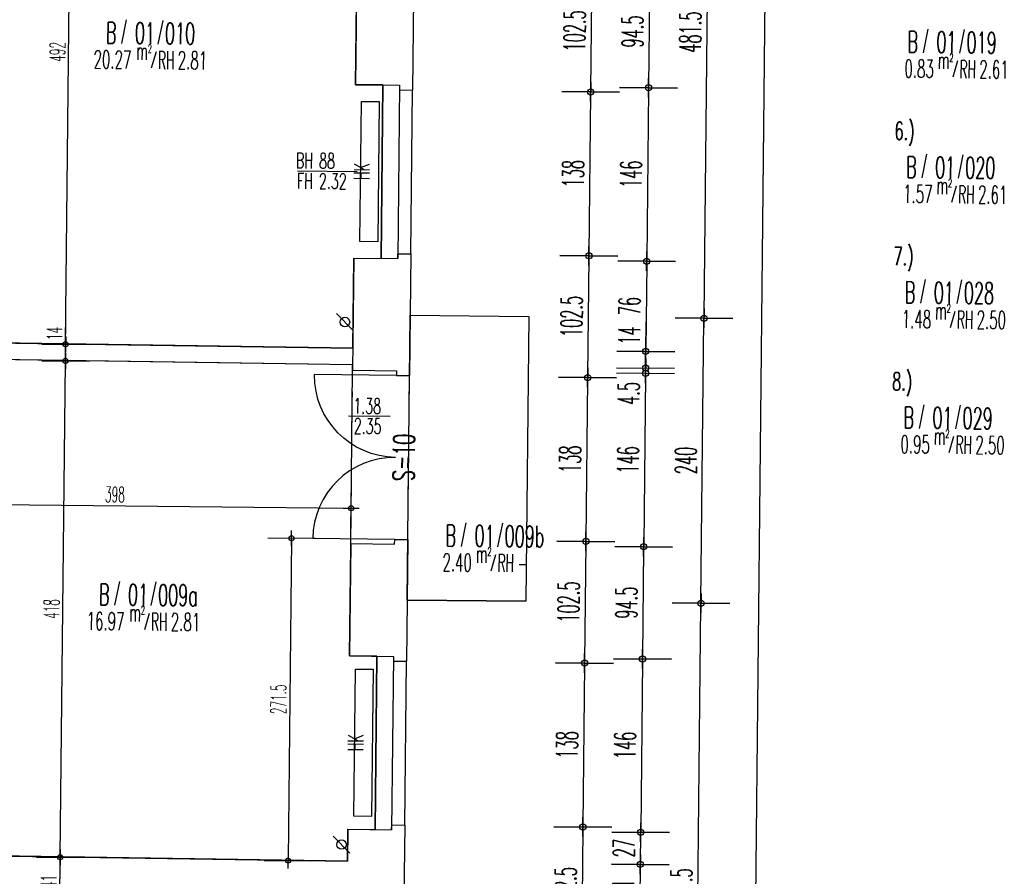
# Model space of a CAD drawing. Extents: x -14.3 to 68.8, y -3.9 to 57.4.
# Tile 41 of 46: x 44.8 to 53.1, y 33.2 to 40.4. Entities that reach past the tile are written whole.
import ezdxf
from ezdxf.enums import TextEntityAlignment as Align

# ---------------------------------------------------------------- set-up
doc = ezdxf.new("R2010")
doc.units = 0
doc.header["$LTSCALE"] = 0.25
doc.header["$MEASUREMENT"] = 0
doc.header["$PDMODE"] = 34
doc.header["$PDSIZE"] = 0.06
doc.linetypes.add('BOS_PUNKT', pattern=[0.18, 0, -0.18])
doc.layers.get('0').update_dxf_attribs({"color": 30, "linetype": 'CONTINUOUS'})
doc.layers.get('DEFPOINTS').update_dxf_attribs({"linetype": 'CONTINUOUS'})
for name, color, linetype in [('01ATTRMB', 7, 'CONTINUOUS'), ('01BEM-A', 7, 'CONTINUOUS'), ('01BEM-FEN', 7, 'CONTINUOUS'), ('01BEM-I', 7, 'CONTINUOUS'), ('01BEM-TUR', 7, 'CONTINUOUS'), ('01FEN', 4, 'CONTINUOUS'), ('01FLA-POLY1', 1, 'CONTINUOUS'), ('01TGA-HZG', 4, 'CONTINUOUS'), ('01TGA-STG', 4, 'CONTINUOUS'), ('01TUR-S', 7, 'CONTINUOUS'), ('01TXT', 7, 'CONTINUOUS'), ('01WAN', 3, 'CONTINUOUS'), ('01WAN-S', 7, 'CONTINUOUS'), ('01WAN-U', 7, 'BOS_PUNKT'), ('01WLB', 2, 'CONTINUOUS')]:
    doc.layers.add(name, color=color, linetype=linetype)
doc.styles.add('BOS', font='romans.shx', dxfattribs={"width": 0.6})
doc.styles.add('BOS-BEM', font='romans.shx', dxfattribs={"width": 0.5})
doc.dimstyles.new('BOS-130', dxfattribs={"dimscale": 0.001, "dimtxt": 130, "dimasz": 10.666667, "dimexe": 1.8, "dimexo": 0.1, "dimgap": 30, "dimtad": 1, "dimdec": 4, "dimlfac": 100, "dimrnd": 0.5, "dimzin": 12, "dimtxsty": 'BOS-BEM', "dimblk1": 'BOS-BEM', "dimblk2": 'BOS-BEM', "dimsah": 1, "dimcen": 1.5, "dimse1": 1, "dimse2": 1, "dimclrd": 256, "dimclre": 256, "dimclrt": 256, "dimazin": 3, "dimtfac": 1, "dimtdec": 4, "dimtmove": 0, "dimatfit": 3, "dimtvp": 1.2, "dimtolj": 1, "dimtzin": 0})
doc.dimstyles.new('BOS-180', dxfattribs={"dimscale": 0.001, "dimtxt": 180, "dimasz": 13, "dimexe": 1.8, "dimexo": 0.1, "dimgap": 50, "dimtad": 1, "dimdec": 4, "dimlfac": 100, "dimrnd": 0.5, "dimzin": 12, "dimtxsty": 'BOS-BEM', "dimblk1": 'BOS-BEM', "dimblk2": 'BOS-BEM', "dimsah": 1, "dimcen": 1.5, "dimse1": 1, "dimse2": 1, "dimclrd": 256, "dimclre": 256, "dimclrt": 256, "dimazin": 3, "dimtfac": 1, "dimtdec": 4, "dimtmove": 0, "dimatfit": 3, "dimtvp": 1.2, "dimtolj": 1, "dimtzin": 0})

# ---------------------------------------------------------------- blocks, each defined once
blk = doc.blocks.new('TUR')
at = {"color": 0, "linetype": 'BYBLOCK'}
blk.add_line((0, 0), (0, 1), dxfattribs=at)
blk.add_arc((0, 0), 1, 0, 90, dxfattribs=at)
blk = doc.blocks.new('BOS-BEM')
for p, q in [((0, -18.75), (0, 18.75)), ((-6.25, 0), (6.25, 0))]:
    blk.add_line(p, q)
blk.add_circle((0, 0), 2)
blk = doc.blocks.new('*D1375')
at = {"layer": '01BEM-I'}
blk.add_line((47.058, 36.0609), (47.0295, 33.3678), dxfattribs=at)
at = {"layer": 'DEFPOINTS', "color": 0}
for p in [(47.5581, 36.0663), (47.0293, 33.3571), (47.5293, 33.3518)]:
    blk.add_point(p, dxfattribs=at)
at = {"layer": '01BEM-I', "xscale": 0.01066666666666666, "yscale": 0.01066666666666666, "zscale": 0.01066666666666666}
for p, rotation in [((47.0581, 36.0716), 89.39336692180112), ((47.0293, 33.3571), 269.3933669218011)]:
    blk.add_blockref('BOS-BEM', p, dxfattribs=dict(at, rotation=rotation))
at = {"layer": '01BEM-I', "insert": (46.9487, 34.7154), "char_height": 0.13, "attachment_point": 5, "rotation": 89.39337, "style": 'BOS-BEM'}
blk.add_mtext('\\A1;271.5', dxfattribs=at)
blk = doc.blocks.new('BL_TGA-STGL')
blk.add_line((-0.0707, -0.0707), (0.0707, 0.0707))
blk.add_circle((0, 0), 0.04)
blk = doc.blocks.new('*D1334')
at = {"layer": '01BEM-A'}
blk.add_line((49.5887, 40.8421), (49.5782, 39.8431), dxfattribs=at)
at = {"layer": 'DEFPOINTS', "color": 0}
for p in [(48.089, 40.8709), (48.0781, 39.846), (49.578, 39.8301)]:
    blk.add_point(p, dxfattribs=at)
at = {"layer": '01BEM-A', "xscale": 0.013, "yscale": 0.013, "zscale": 0.013}
for p, rotation in [((49.5889, 40.8551), 89.39336692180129), ((49.578, 39.8301), 269.3933669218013)]:
    blk.add_blockref('BOS-BEM', p, dxfattribs=dict(at, rotation=rotation))
at = {"layer": '01BEM-A', "insert": (49.4435, 40.3441), "char_height": 0.18, "attachment_point": 5, "rotation": 89.39337, "style": 'BOS-BEM'}
blk.add_mtext('\\A1;102.5', dxfattribs=at)
blk = doc.blocks.new('*D1393')
at = {"layer": '01BEM-A'}
blk.add_line((49.5779, 39.8171), (49.5636, 38.4632), dxfattribs=at)
at = {"layer": 'DEFPOINTS', "color": 0}
for p in [(48.0781, 39.846), (48.0635, 38.4661), (49.5634, 38.4502)]:
    blk.add_point(p, dxfattribs=at)
at = {"layer": '01BEM-A', "xscale": 0.013, "yscale": 0.013, "zscale": 0.013}
for p, rotation in [((49.578, 39.8301), 89.39336692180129), ((49.5634, 38.4502), 269.3933669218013)]:
    blk.add_blockref('BOS-BEM', p, dxfattribs=dict(at, rotation=rotation))
at = {"layer": '01BEM-A', "insert": (49.4307, 39.1416), "char_height": 0.18, "attachment_point": 5, "rotation": 89.39337, "style": 'BOS-BEM'}
blk.add_mtext('\\A1;138', dxfattribs=at)
blk = doc.blocks.new('*D1392')
at = {"layer": '01BEM-A'}
blk.add_line((49.5633, 38.4372), (49.5527, 37.4383), dxfattribs=at)
at = {"layer": 'DEFPOINTS', "color": 0}
for p in [(48.0635, 38.4661), (48.0527, 37.4411), (49.5526, 37.4253)]:
    blk.add_point(p, dxfattribs=at)
at = {"layer": '01BEM-A', "xscale": 0.013, "yscale": 0.013, "zscale": 0.013}
for p, rotation in [((49.5634, 38.4502), 89.39336692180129), ((49.5526, 37.4253), 269.3933669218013)]:
    blk.add_blockref('BOS-BEM', p, dxfattribs=dict(at, rotation=rotation))
at = {"layer": '01BEM-A', "insert": (49.418, 37.9392), "char_height": 0.18, "attachment_point": 5, "rotation": 89.39337, "style": 'BOS-BEM'}
blk.add_mtext('\\A1;102.5', dxfattribs=at)
blk = doc.blocks.new('*D1391')
at = {"layer": '01BEM-A'}
blk.add_line((49.5524, 37.4123), (49.5381, 36.0583), dxfattribs=at)
at = {"layer": 'DEFPOINTS', "color": 0}
for p in [(48.0527, 37.4411), (48.038, 36.0612), (49.538, 36.0453)]:
    blk.add_point(p, dxfattribs=at)
at = {"layer": '01BEM-A', "xscale": 0.013, "yscale": 0.013, "zscale": 0.013}
for p, rotation in [((49.5526, 37.4253), 89.39336692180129), ((49.538, 36.0453), 269.3933669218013)]:
    blk.add_blockref('BOS-BEM', p, dxfattribs=dict(at, rotation=rotation))
at = {"layer": '01BEM-A', "insert": (49.4053, 36.7368), "char_height": 0.18, "attachment_point": 5, "rotation": 89.39337, "style": 'BOS-BEM'}
blk.add_mtext('\\A1;138', dxfattribs=at)
blk = doc.blocks.new('*D1390')
at = {"layer": '01BEM-A'}
blk.add_line((49.5378, 36.0323), (49.5272, 35.0334), dxfattribs=at)
at = {"layer": 'DEFPOINTS', "color": 0}
for p in [(48.038, 36.0612), (48.0272, 35.0363), (49.5271, 35.0204)]:
    blk.add_point(p, dxfattribs=at)
at = {"layer": '01BEM-A', "xscale": 0.013, "yscale": 0.013, "zscale": 0.013}
for p, rotation in [((49.538, 36.0453), 89.39336692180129), ((49.5271, 35.0204), 269.3933669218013)]:
    blk.add_blockref('BOS-BEM', p, dxfattribs=dict(at, rotation=rotation))
at = {"layer": '01BEM-A', "insert": (49.3925, 35.5343), "char_height": 0.18, "attachment_point": 5, "rotation": 89.39337, "style": 'BOS-BEM'}
blk.add_mtext('\\A1;102.5', dxfattribs=at)
blk = doc.blocks.new('*D1374')
at = {"layer": '01BEM-A'}
blk.add_line((49.527, 35.0074), (49.5126, 33.6535), dxfattribs=at)
at = {"layer": 'DEFPOINTS', "color": 0}
for p in [(48.0272, 35.0363), (48.0126, 33.6564), (49.5125, 33.6405)]:
    blk.add_point(p, dxfattribs=at)
at = {"layer": '01BEM-A', "xscale": 0.013, "yscale": 0.013, "zscale": 0.013}
for p, rotation in [((49.5271, 35.0204), 89.39336692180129), ((49.5125, 33.6405), 269.3933669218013)]:
    blk.add_blockref('BOS-BEM', p, dxfattribs=dict(at, rotation=rotation))
at = {"layer": '01BEM-A', "insert": (49.3798, 34.3319), "char_height": 0.18, "attachment_point": 5, "rotation": 89.39337, "style": 'BOS-BEM'}
blk.add_mtext('\\A1;138', dxfattribs=at)
blk = doc.blocks.new('*D1382')
at = {"layer": '01BEM-A'}
blk.add_line((49.5124, 33.6275), (49.5018, 32.6285), dxfattribs=at)
at = {"layer": 'DEFPOINTS', "color": 0}
for p in [(48.0126, 33.6564), (48.0017, 32.6314), (49.5016, 32.6155)]:
    blk.add_point(p, dxfattribs=at)
at = {"layer": '01BEM-A', "xscale": 0.013, "yscale": 0.013, "zscale": 0.013}
for p, rotation in [((49.5125, 33.6405), 89.39336692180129), ((49.5016, 32.6155), 269.3933669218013)]:
    blk.add_blockref('BOS-BEM', p, dxfattribs=dict(at, rotation=rotation))
at = {"layer": '01BEM-A', "insert": (49.3671, 33.1295), "char_height": 0.18, "attachment_point": 5, "rotation": 89.39337, "style": 'BOS-BEM'}
blk.add_mtext('\\A1;102.5', dxfattribs=at)
blk = doc.blocks.new('*D1317')
at = {"layer": '01BEM-A'}
blk.add_line((50.0758, 40.7969), (50.0661, 39.878), dxfattribs=at)
at = {"layer": 'DEFPOINTS', "color": 0}
for p in [(47.9786, 40.8321), (47.9685, 39.8872), (50.0659, 39.865)]:
    blk.add_point(p, dxfattribs=at)
at = {"layer": '01BEM-A', "xscale": 0.013, "yscale": 0.013, "zscale": 0.013}
for p, rotation in [((50.0759, 40.8099), 89.39336692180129), ((50.0659, 39.865), 269.3933669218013)]:
    blk.add_blockref('BOS-BEM', p, dxfattribs=dict(at, rotation=rotation))
at = {"layer": '01BEM-A', "insert": (49.9309, 40.3389), "char_height": 0.18, "attachment_point": 5, "rotation": 89.39337, "style": 'BOS-BEM'}
blk.add_mtext('\\A1;94.5', dxfattribs=at)
blk = doc.blocks.new('*D1316')
at = {"layer": '01BEM-A'}
blk.add_line((50.0658, 39.852), (50.0506, 38.418), dxfattribs=at)
at = {"layer": 'DEFPOINTS', "color": 0}
for p in [(47.9685, 39.8872), (47.9531, 38.4272), (50.0505, 38.405)]:
    blk.add_point(p, dxfattribs=at)
at = {"layer": '01BEM-A', "xscale": 0.013, "yscale": 0.013, "zscale": 0.013}
for p, rotation in [((50.0659, 39.865), 89.39336692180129), ((50.0505, 38.405), 269.3933669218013)]:
    blk.add_blockref('BOS-BEM', p, dxfattribs=dict(at, rotation=rotation))
at = {"layer": '01BEM-A', "insert": (49.9182, 39.1365), "char_height": 0.18, "attachment_point": 5, "rotation": 89.39337, "style": 'BOS-BEM'}
blk.add_mtext('\\A1;146', dxfattribs=at)
blk = doc.blocks.new('*D1315')
at = {"layer": '01BEM-A'}
blk.add_line((50.0503, 38.392), (50.0426, 37.6585), dxfattribs=at)
at = {"layer": 'DEFPOINTS', "color": 0}
for p in [(47.9531, 38.4272), (47.5751, 37.6716), (50.0424, 37.6455)]:
    blk.add_point(p, dxfattribs=at)
at = {"layer": '01BEM-A', "xscale": 0.013, "yscale": 0.013, "zscale": 0.013}
for p, rotation in [((50.0505, 38.405), 89.39336692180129), ((50.0424, 37.6455), 269.3933669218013)]:
    blk.add_blockref('BOS-BEM', p, dxfattribs=dict(at, rotation=rotation))
at = {"layer": '01BEM-A', "insert": (49.9065, 38.0268), "char_height": 0.18, "attachment_point": 5, "rotation": 89.39337, "style": 'BOS-BEM'}
blk.add_mtext('\\A1;76', dxfattribs=at)
blk = doc.blocks.new('*D1314')
at = {"layer": '01BEM-A'}
for p, q in [((50.0424, 37.6455), (50.0451, 37.8956)), ((50.0411, 37.5185), (50.0423, 37.6325))]:
    blk.add_line(p, q, dxfattribs=at)
at = {"layer": 'DEFPOINTS', "color": 0}
for p in [(47.5751, 37.6716), (47.5729, 37.5316), (50.0409, 37.5055)]:
    blk.add_point(p, dxfattribs=at)
at = {"layer": '01BEM-A', "xscale": 0.013, "yscale": 0.013, "zscale": 0.013}
for p, rotation in [((50.0424, 37.6455), 89.39336692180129), ((50.0409, 37.5055), 269.3933669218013)]:
    blk.add_blockref('BOS-BEM', p, dxfattribs=dict(at, rotation=rotation))
at = {"layer": '01BEM-A', "insert": (49.9038, 37.7785), "char_height": 0.18, "attachment_point": 5, "rotation": 89.39337, "style": 'BOS-BEM'}
blk.add_mtext('\\A1;14', dxfattribs=at)
blk = doc.blocks.new('*D1313')
at = {"layer": '01BEM-A'}
for p, q in [((50.0409, 37.5055), (50.0405, 37.4601)), ((50.0411, 37.5185), (50.0412, 37.5315)), ((50.0403, 37.4471), (50.0371, 37.1455))]:
    blk.add_line(p, q, dxfattribs=at)
at = {"layer": 'DEFPOINTS', "color": 0}
for p in [(47.5729, 37.5316), (47.9431, 37.4823), (50.0405, 37.4601)]:
    blk.add_point(p, dxfattribs=at)
at = {"layer": '01BEM-A', "xscale": 0.013, "yscale": 0.013, "zscale": 0.013}
for p, rotation in [((50.0409, 37.5055), 269.3933669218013), ((50.0405, 37.4601), 89.39336692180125)]:
    blk.add_blockref('BOS-BEM', p, dxfattribs=dict(at, rotation=rotation))
at = {"layer": '01BEM-A', "insert": (49.8987, 37.2913), "char_height": 0.18, "attachment_point": 5, "rotation": 89.39337, "style": 'BOS-BEM'}
blk.add_mtext('\\A1;4.5', dxfattribs=at)
blk = doc.blocks.new('*D1312')
at = {"layer": '01BEM-A'}
blk.add_line((50.0403, 37.4471), (50.0251, 36.0132), dxfattribs=at)
at = {"layer": 'DEFPOINTS', "color": 0}
for p in [(47.9431, 37.4823), (47.9276, 36.0224), (50.025, 36.0002)]:
    blk.add_point(p, dxfattribs=at)
at = {"layer": '01BEM-A', "xscale": 0.013, "yscale": 0.013, "zscale": 0.013}
for p, rotation in [((50.0405, 37.4601), 89.39336692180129), ((50.025, 36.0002), 269.3933669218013)]:
    blk.add_blockref('BOS-BEM', p, dxfattribs=dict(at, rotation=rotation))
at = {"layer": '01BEM-A', "insert": (49.8927, 36.7316), "char_height": 0.18, "attachment_point": 5, "rotation": 89.39337, "style": 'BOS-BEM'}
blk.add_mtext('\\A1;146', dxfattribs=at)
blk = doc.blocks.new('*D1311')
at = {"layer": '01BEM-A'}
blk.add_line((50.0249, 35.9872), (50.0151, 35.0682), dxfattribs=at)
at = {"layer": 'DEFPOINTS', "color": 0}
for p in [(47.9276, 36.0224), (47.9176, 35.0774), (50.015, 35.0552)]:
    blk.add_point(p, dxfattribs=at)
at = {"layer": '01BEM-A', "xscale": 0.013, "yscale": 0.013, "zscale": 0.013}
for p, rotation in [((50.025, 36.0002), 89.39336692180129), ((50.015, 35.0552), 269.3933669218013)]:
    blk.add_blockref('BOS-BEM', p, dxfattribs=dict(at, rotation=rotation))
at = {"layer": '01BEM-A', "insert": (49.88, 35.5292), "char_height": 0.18, "attachment_point": 5, "rotation": 89.39337, "style": 'BOS-BEM'}
blk.add_mtext('\\A1;94.5', dxfattribs=at)
blk = doc.blocks.new('*D1310')
at = {"layer": '01BEM-A'}
blk.add_line((50.0149, 35.0422), (49.9997, 33.6083), dxfattribs=at)
at = {"layer": 'DEFPOINTS', "color": 0}
for p in [(47.9176, 35.0774), (47.9022, 33.6175), (49.9995, 33.5953)]:
    blk.add_point(p, dxfattribs=at)
at = {"layer": '01BEM-A', "xscale": 0.013, "yscale": 0.013, "zscale": 0.013}
for p, rotation in [((50.015, 35.0552), 89.39336692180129), ((49.9995, 33.5953), 269.3933669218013)]:
    blk.add_blockref('BOS-BEM', p, dxfattribs=dict(at, rotation=rotation))
at = {"layer": '01BEM-A', "insert": (49.8673, 34.3268), "char_height": 0.18, "attachment_point": 5, "rotation": 89.39337, "style": 'BOS-BEM'}
blk.add_mtext('\\A1;146', dxfattribs=at)
blk = doc.blocks.new('*D1309')
at = {"layer": '01BEM-A'}
blk.add_line((49.9994, 33.5823), (49.9968, 33.3387), dxfattribs=at)
at = {"layer": 'DEFPOINTS', "color": 0}
for p in [(47.9022, 33.6175), (47.5293, 33.3518), (49.9967, 33.3257)]:
    blk.add_point(p, dxfattribs=at)
at = {"layer": '01BEM-A', "xscale": 0.013, "yscale": 0.013, "zscale": 0.013}
for p, rotation in [((49.9995, 33.5953), 89.39336692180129), ((49.9967, 33.3257), 269.3933669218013)]:
    blk.add_blockref('BOS-BEM', p, dxfattribs=dict(at, rotation=rotation))
at = {"layer": '01BEM-A', "insert": (49.8581, 33.462), "char_height": 0.18, "attachment_point": 5, "rotation": 89.39337, "style": 'BOS-BEM'}
blk.add_mtext('\\A1;27', dxfattribs=at)
blk = doc.blocks.new('*D1308')
at = {"layer": '01BEM-A'}
blk.add_line((49.9966, 33.3127), (49.9925, 32.9287), dxfattribs=at)
at = {"layer": 'DEFPOINTS', "color": 0}
for p in [(47.5293, 33.3518), (47.525, 32.9418), (49.9923, 32.9157)]:
    blk.add_point(p, dxfattribs=at)
at = {"layer": '01BEM-A', "xscale": 0.013, "yscale": 0.013, "zscale": 0.013}
for p, rotation in [((49.9967, 33.3257), 89.39336692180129), ((49.9923, 32.9157), 269.3933669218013)]:
    blk.add_blockref('BOS-BEM', p, dxfattribs=dict(at, rotation=rotation))
at = {"layer": '01BEM-A', "insert": (49.8545, 33.1222), "char_height": 0.18, "attachment_point": 5, "rotation": 89.39337, "style": 'BOS-BEM'}
blk.add_mtext('\\A1;41', dxfattribs=at)
blk = doc.blocks.new('*D1304')
at = {"layer": '01BEM-A'}
blk.add_line((50.4567, 30.7233), (50.5074, 35.512), dxfattribs=at)
at = {"layer": 'DEFPOINTS', "color": 0}
for p in [(48.0672, 35.5509), (50.5075, 35.525), (48.0162, 30.7362)]:
    blk.add_point(p, dxfattribs=at)
at = {"layer": '01BEM-A', "xscale": 0.013, "yscale": 0.013, "zscale": 0.013}
for p, rotation in [((50.5075, 35.525), 89.39336692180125), ((50.4565, 30.7103), 269.3933669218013)]:
    blk.add_blockref('BOS-BEM', p, dxfattribs=dict(at, rotation=rotation))
at = {"layer": '01BEM-A', "insert": (50.342, 33.1192), "char_height": 0.18, "attachment_point": 5, "rotation": 89.39337, "style": 'BOS-BEM'}
blk.add_mtext('\\A1;481.5', dxfattribs=at)
blk = doc.blocks.new('*D1303')
at = {"layer": '01BEM-A'}
blk.add_line((50.5076, 35.538), (50.5328, 37.9119), dxfattribs=at)
at = {"layer": 'DEFPOINTS', "color": 0}
for p in [(48.0926, 37.9507), (50.5329, 37.9249), (48.0672, 35.5509)]:
    blk.add_point(p, dxfattribs=at)
at = {"layer": '01BEM-A', "xscale": 0.013, "yscale": 0.013, "zscale": 0.013}
for p, rotation in [((50.5329, 37.9249), 89.39336692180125), ((50.5075, 35.525), 269.3933669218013)]:
    blk.add_blockref('BOS-BEM', p, dxfattribs=dict(at, rotation=rotation))
at = {"layer": '01BEM-A', "insert": (50.3802, 36.7265), "char_height": 0.18, "attachment_point": 5, "rotation": 89.39337, "style": 'BOS-BEM'}
blk.add_mtext('\\A1;240', dxfattribs=at)
blk = doc.blocks.new('*D1302')
at = {"layer": '01BEM-A'}
blk.add_line((50.5331, 37.9379), (50.5838, 42.7266), dxfattribs=at)
at = {"layer": 'DEFPOINTS', "color": 0}
for p in [(48.1436, 42.7655), (50.5839, 42.7396), (48.0926, 37.9507)]:
    blk.add_point(p, dxfattribs=at)
at = {"layer": '01BEM-A', "xscale": 0.013, "yscale": 0.013, "zscale": 0.013}
for p, rotation in [((50.5839, 42.7396), 89.39336692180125), ((50.5329, 37.9249), 269.3933669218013)]:
    blk.add_blockref('BOS-BEM', p, dxfattribs=dict(at, rotation=rotation))
at = {"layer": '01BEM-A', "insert": (50.4184, 40.3338), "char_height": 0.18, "attachment_point": 5, "rotation": 89.39337, "style": 'BOS-BEM'}
blk.add_mtext('\\A1;481.5', dxfattribs=at)
blk = doc.blocks.new('*D772')
at = {"layer": '01BEM-A'}
blk.add_line((50.6174, -0.1365), (51.196, 54.5058), dxfattribs=at)
at = {"layer": 'DEFPOINTS', "color": 0}
for p in [(47.7738, 54.5551), (51.1961, 54.5188), (47.8307, -0.12)]:
    blk.add_point(p, dxfattribs=at)
at = {"layer": '01BEM-A', "xscale": 0.013, "yscale": 0.013, "zscale": 0.013}
for p, rotation in [((51.1961, 54.5188), 89.39336692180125), ((50.6173, -0.1495), 269.3933669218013)]:
    blk.add_blockref('BOS-BEM', p, dxfattribs=dict(at, rotation=rotation))
at = {"layer": '01BEM-A', "insert": (50.7667, 27.1861), "char_height": 0.18, "attachment_point": 5, "rotation": 89.39337, "style": 'BOS-BEM'}
blk.add_mtext('\\A1;5467', dxfattribs=at)
blk = doc.blocks.new('*D1376')
at = {"layer": '01BEM-I'}
blk.add_line((45.1064, 32.9859), (45.1105, 33.3745), dxfattribs=at)
at = {"layer": 'DEFPOINTS', "color": 0}
for p in [(45.1107, 33.3852), (45.836, 33.3775), (45.8298, 32.9675)]:
    blk.add_point(p, dxfattribs=at)
at = {"layer": '01BEM-I', "xscale": 0.01066666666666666, "yscale": 0.01066666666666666, "zscale": 0.01066666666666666}
for p, rotation in [((45.1107, 33.3852), 89.39336692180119), ((45.1063, 32.9752), 269.3933669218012)]:
    blk.add_blockref('BOS-BEM', p, dxfattribs=dict(at, rotation=rotation))
at = {"layer": '01BEM-I', "insert": (45.0135, 33.1812), "char_height": 0.13, "attachment_point": 5, "rotation": 89.39337, "style": 'BOS-BEM'}
blk.add_mtext('\\A1;41', dxfattribs=at)
blk = doc.blocks.new('*D1372')
at = {"layer": '01BEM-I'}
blk.add_line((45.1108, 33.3958), (45.1548, 37.5542), dxfattribs=at)
at = {"layer": 'DEFPOINTS', "color": 0}
for p in [(45.1549, 37.5649), (45.8994, 37.557), (45.836, 33.3775)]:
    blk.add_point(p, dxfattribs=at)
at = {"layer": '01BEM-I', "xscale": 0.01066666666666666, "yscale": 0.01066666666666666, "zscale": 0.01066666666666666}
for p, rotation in [((45.1549, 37.5649), 89.39336692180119), ((45.1107, 33.3852), 269.3933669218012)]:
    blk.add_blockref('BOS-BEM', p, dxfattribs=dict(at, rotation=rotation))
at = {"layer": '01BEM-I', "insert": (45.0378, 35.476), "char_height": 0.13, "attachment_point": 5, "rotation": 89.39337, "style": 'BOS-BEM'}
blk.add_mtext('\\A1;418', dxfattribs=at)
blk = doc.blocks.new('*D1387')
at = {"layer": '01BEM-I'}
for p, q in [((45.1564, 37.7049), (45.1582, 37.8746)), ((45.155, 37.5756), (45.1563, 37.6942))]:
    blk.add_line(p, q, dxfattribs=at)
at = {"layer": 'DEFPOINTS', "color": 0}
for p in [(45.1564, 37.7049), (45.9015, 37.697), (45.8994, 37.557)]:
    blk.add_point(p, dxfattribs=at)
at = {"layer": '01BEM-I', "xscale": 0.01066666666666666, "yscale": 0.01066666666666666, "zscale": 0.01066666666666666}
for p, rotation in [((45.1564, 37.7049), 89.39336692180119), ((45.1549, 37.5649), 269.3933669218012)]:
    blk.add_blockref('BOS-BEM', p, dxfattribs=dict(at, rotation=rotation))
at = {"layer": '01BEM-I', "insert": (45.0624, 37.7961), "char_height": 0.13, "attachment_point": 5, "rotation": 89.39337, "style": 'BOS-BEM'}
blk.add_mtext('\\A1;14', dxfattribs=at)
blk = doc.blocks.new('*D1330')
at = {"layer": '01BEM-I'}
blk.add_line((45.1565, 37.7156), (45.2084, 42.6161), dxfattribs=at)
at = {"layer": 'DEFPOINTS', "color": 0}
for p in [(45.2085, 42.6268), (46.0043, 42.6184), (45.9015, 37.697)]:
    blk.add_point(p, dxfattribs=at)
at = {"layer": '01BEM-I', "xscale": 0.01066666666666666, "yscale": 0.01066666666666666, "zscale": 0.01066666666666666}
for p, rotation in [((45.2085, 42.6268), 89.39336692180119), ((45.1564, 37.7049), 269.3933669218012)]:
    blk.add_blockref('BOS-BEM', p, dxfattribs=dict(at, rotation=rotation))
at = {"layer": '01BEM-I', "insert": (45.0875, 40.1669), "char_height": 0.13, "attachment_point": 5, "rotation": 89.39337, "style": 'BOS-BEM'}
blk.add_mtext('\\A1;492', dxfattribs=at)
blk = doc.blocks.new('*D1383')
at = {"layer": '01BEM-I'}
blk.add_line((43.5917, 36.3665), (47.5501, 36.3246), dxfattribs=at)
at = {"layer": 'DEFPOINTS', "color": 0}
for p in [(43.583, 36.5493), (47.5627, 36.5071), (47.5608, 36.3245)]:
    blk.add_point(p, dxfattribs=at)
at = {"layer": '01BEM-I', "xscale": 0.01066666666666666, "yscale": 0.01066666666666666, "zscale": 0.01066666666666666}
for p, rotation in [((43.581, 36.3666), 179.3933669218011), ((47.5608, 36.3245), 359.3933669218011)]:
    blk.add_blockref('BOS-BEM', p, dxfattribs=dict(at, rotation=rotation))
at = {"layer": '01BEM-I', "insert": (45.5719, 36.4406), "char_height": 0.13, "attachment_point": 5, "rotation": 359.39337, "style": 'BOS-BEM'}
blk.add_mtext('\\A1;398', dxfattribs=at)

msp = doc.modelspace()

# ---------------------------------------------------------------- linework, layer by layer
at = {"layer": '01ATTRMB'}
for p, q in [((45.667431, 40.4360866), (45.6268201, 40.2371252)), ((45.9741455, 40.4328392), (45.9335345, 40.2338778)), ((52.418473, 40.3596245), (52.3778621, 40.1606631)), ((52.7251875, 40.3563771), (52.6845765, 40.1574158)), ((45.9176305, 40.1679148), (45.8776695, 40.0303344)), ((52.6686725, 40.0914527), (52.6287115, 39.9538723)), ((52.4073068, 39.304974), (52.3666959, 39.1060126)), ((52.7140213, 39.3017266), (52.6734103, 39.1027653)), ((52.6575064, 39.0368022), (52.6175453, 38.8992218)), ((52.3961407, 38.2503235), (52.3555297, 38.0513622)), ((52.7028551, 38.2470762), (52.6622442, 38.0481148)), ((52.6463402, 37.9821517), (52.6063791, 37.8445713)), ((52.3849745, 37.195673), (52.3443635, 36.9967117)), ((52.6916889, 37.1924257), (52.651078, 36.9934643)), ((52.635174, 36.9275012), (52.5952129, 36.7899208)), ((48.5278096, 36.2016173), (48.4871987, 36.0026559)), ((48.834524, 36.1983699), (48.7939131, 35.9994086)), ((48.7780091, 35.9334455), (48.7380481, 35.7958651)), ((45.6091942, 35.706881), (45.5685832, 35.5079196)), ((45.9159086, 35.7036336), (45.8752977, 35.5046722)), ((45.8593937, 35.4387092), (45.8194326, 35.3011288))]:
    msp.add_line(p, q, dxfattribs=at)
at = {"layer": '01BEM-FEN', "linetype": 'BYBLOCK'}
msp.add_line((47.1106236, 39.1662079), (47.6105956, 39.1609144), dxfattribs=at)
at = {"layer": '01BEM-TUR', "linetype": 'BYBLOCK'}
msp.add_line((47.5390398, 37.1024664), (47.8890202, 37.0987608), dxfattribs=at)
at = {"layer": '01FEN'}
for p, q in [((47.9685471, 39.8871678), (47.9530892, 38.4272497)), ((47.917621, 35.0774374), (47.9021631, 33.6175193))]:
    msp.add_line(p, q, dxfattribs=at)
at = {"layer": '01FLA-POLY1'}
for points in [[(47.608573, 40.8360322), (47.8385601, 40.8335971), (47.854018, 42.2935153), (47.6240308, 42.2959504), (47.6270859, 42.5844854), (43.647743, 42.667614), (43.6262203, 40.6348978), (43.6151034, 39.5849567), (43.6003867, 38.1950346), (43.597528, 37.9250497), (43.5954837, 37.7319684), (47.5750678, 37.6716192), (47.58311, 38.431167), (47.8130971, 38.4287319), (47.8285549, 39.8886501), (47.5985678, 39.8910852)], [(48.058054, 37.9511116), (49.0579773, 37.9405243), (49.0325636, 35.5406589), (48.0326439, 35.5512462)], [(47.5574186, 36.0063031), (47.5731047, 37.48622), (47.5735855, 37.5316256), (43.5940014, 37.5919747), (43.5725142, 35.5626054), (43.5613972, 34.5126642), (43.549745, 33.4121653), (47.5293291, 33.3518161), (47.5321839, 33.6214366), (47.762171, 33.6190015), (47.7776288, 35.0789197), (47.5476417, 35.0813548), (47.5574352, 36.006303)]]:
    msp.add_lwpolyline(points, close=True, dxfattribs=at)
at = {"layer": '01TGA-HZG'}
for p, q in [((47.6345894, 38.5706298), (47.6470827, 39.7505637)), ((47.6470827, 39.7505637), (47.7970743, 39.7489756)), ((47.7970743, 39.7489756), (47.784581, 38.5690417)), ((47.784581, 38.5690417), (47.6345894, 38.5706298)), ((47.5833457, 33.7309011), (47.5964743, 34.9708316)), ((47.5964743, 34.9708316), (47.7464659, 34.9692435)), ((47.7464659, 34.9692435), (47.7333373, 33.729313)), ((47.7333373, 33.729313), (47.5833457, 33.7309011))]:
    msp.add_line(p, q, dxfattribs=at)
at = {"layer": '01WAN'}
for p, q in [((47.608573, 40.8360322), (47.5985678, 39.8910852)), ((48.0889696, 40.870948), (48.0781174, 39.8460054)), ((47.5985678, 39.8910852), (47.9685471, 39.8871678)), ((47.9685471, 39.8871678), (47.9681236, 39.8471701)), ((47.9681236, 39.8471701), (48.0781174, 39.8460054)), ((47.58311, 38.431167), (47.5731047, 37.48622)), ((47.58311, 38.431167), (47.9530892, 38.4272497)), ((47.9530892, 38.4272497), (47.9535127, 38.4672474)), ((47.9535127, 38.4672474), (48.0635066, 38.4660828)), ((48.0635066, 38.4660828), (48.0526543, 37.4411402)), ((47.5731047, 37.48622), (47.943084, 37.4823026)), ((47.943084, 37.4823026), (47.9426605, 37.4423049)), ((47.9426605, 37.4423049), (48.0526543, 37.4411402)), ((47.5576469, 36.0263018), (47.5476417, 35.0813548)), ((47.5576469, 36.0263018), (47.9276262, 36.0223845)), ((47.9276262, 36.0223845), (47.9280497, 36.0623822)), ((47.9280497, 36.0623822), (48.0380435, 36.0612176)), ((48.0380435, 36.0612176), (48.0271913, 35.036275)), ((47.5476417, 35.0813548), (47.917621, 35.0774374)), ((47.917621, 35.0774374), (47.9171975, 35.0374397)), ((47.9171975, 35.0374397), (48.0271913, 35.036275)), ((47.5321839, 33.6214366), (47.5293291, 33.3518161)), ((47.5321839, 33.6214366), (47.9021631, 33.6175193)), ((47.9021631, 33.6175193), (47.9025866, 33.657517)), ((47.9025866, 33.657517), (48.0125805, 33.6563524)), ((48.0125805, 33.6563524), (48.0017282, 32.6314098)), ((47.5293291, 33.3518161), (43.0916689, 33.4191119))]:
    msp.add_line(p, q, dxfattribs=at)
at = {"layer": '01WAN-S'}
for p, q in [((47.8285549, 39.8886501), (47.8130971, 38.4287319)), ((48.0635066, 38.4660828), (48.0781174, 39.8460054)), ((48.058054, 37.9511116), (49.0579773, 37.9405243)), ((49.0579773, 37.9405243), (49.0325636, 35.5406589)), ((48.0326439, 35.5512462), (49.0325636, 35.5406589)), ((47.7776288, 35.0789197), (47.762171, 33.6190015)), ((48.0125805, 33.6563524), (48.0271913, 35.036275))]:
    msp.add_line(p, q, dxfattribs=at)
at = {"layer": '01WAN-U'}
for p, q in [((47.5574186, 36.0063031), (47.5731047, 37.48622)), ((48.0380435, 36.0612176), (48.0526543, 37.4411402))]:
    msp.add_line(p, q, dxfattribs=at)
at = {"layer": '01WLB'}
for p, q in [((47.5750678, 37.6716192), (43.5954837, 37.7319684)), ((47.5735855, 37.5316256), (43.5940014, 37.5919747))]:
    msp.add_line(p, q, dxfattribs=at)

# ---------------------------------------------------------------- block references
at = {"layer": '01TGA-STG', "rotation": 269.3933669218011}
for p in [(47.5089042, 37.8926455), (47.4808142, 33.4923376)]:
    msp.add_blockref('BL_TGA-STGL', p, dxfattribs=at)
at = {"layer": '01TUR-S'}
for p, xscale, yscale, zscale, rotation in [((47.9426605, 37.4423051), 0.689999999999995, -0.689999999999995, 0.689999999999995, 269.3933669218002), ((47.9280497, 36.0623825), 0.6900000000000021, 0.6900000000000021, 0.6900000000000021, 89.39336692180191)]:
    msp.add_blockref('TUR', p, dxfattribs=dict(at, xscale=xscale, yscale=yscale, zscale=zscale, rotation=rotation))

# ---------------------------------------------------------------- texts
at = {"layer": '01ATTRMB', "style": 'BOS'}
for s, height, width, p in [('B', 0.18, 0.55, (45.4947191, 40.2385238)), ('01', 0.18, 0.55, (45.7388724, 40.2359388)), ('010', 0.18, 0.55, (45.9920996, 40.2332578)), ('B', 0.18, 0.55, (52.2457611, 40.1620617)), ('01', 0.18, 0.55, (52.4899144, 40.1594768)), ('019', 0.18, 0.55, (52.7431416, 40.1567957)), ('20.27', 0.15, 0.55, (45.3909209, 40.0295263)), ('RH', 0.15, 0.5, (45.9328909, 40.0237882)), ('2.81', 0.15, 0.55, (46.099876, 40.0220202)), ('0.83', 0.15, 0.55, (52.2205299, 39.9522324)), ('RH', 0.15, 0.5, (52.6839329, 39.9473261)), ('2.61', 0.15, 0.55, (52.850918, 39.9455581)), ('6.)', 0.15, 0.6, (52.1371331, 39.4277065)), ('B', 0.18, 0.55, (52.234595, 39.1074113)), ('01', 0.18, 0.55, (52.4787482, 39.1048263)), ('020', 0.18, 0.55, (52.7319754, 39.1021452)), ('1.57', 0.15, 0.55, (52.2093637, 38.8975819)), ('RH', 0.15, 0.5, (52.6727667, 38.8926756)), ('2.61', 0.15, 0.55, (52.8397519, 38.8909076)), ('7.)', 0.15, 0.6, (52.1281097, 38.3730333)), ('B', 0.18, 0.55, (52.2234288, 38.0527608)), ('01', 0.18, 0.55, (52.4675821, 38.0501758)), ('028', 0.18, 0.55, (52.7208092, 38.0474947)), ('1.48', 0.15, 0.55, (52.1981975, 37.8429314)), ('RH', 0.15, 0.5, (52.6616005, 37.8380251)), ('2.50', 0.15, 0.55, (52.8285857, 37.8362572)), ('8.)', 0.15, 0.6, (52.1169435, 37.3183829)), ('B', 0.18, 0.55, (52.2122626, 36.9981103)), ('01', 0.18, 0.55, (52.4564159, 36.9955253)), ('029', 0.18, 0.55, (52.709643, 36.9928443)), ('0.95', 0.15, 0.55, (52.1870313, 36.7882809)), ('RH', 0.15, 0.5, (52.6504344, 36.7833746)), ('2.50', 0.15, 0.55, (52.8174195, 36.7816067)), ('B', 0.18, 0.55, (48.3550977, 36.0040545)), ('01', 0.18, 0.55, (48.599251, 36.0014696)), ('009b', 0.18, 0.55, (48.8524781, 35.9987885)), ('2.40', 0.15, 0.55, (48.3298665, 35.7942252)), ('RH', 0.15, 0.5, (48.7932695, 35.7893189)), ('-', 0.15, 0.55, (48.9602546, 35.7875509)), ('B', 0.18, 0.55, (45.4364823, 35.5093182)), ('01', 0.18, 0.55, (45.6806356, 35.5067332)), ('009a', 0.18, 0.55, (45.9338627, 35.5040522)), ('16.97', 0.15, 0.55, (45.332684, 35.3003207)), ('RH', 0.15, 0.5, (45.8746541, 35.2945826)), ('2.81', 0.15, 0.55, (46.0416392, 35.2928146))]:
    msp.add_text(s, height=height, rotation=359.3934, dxfattribs=dict(at, width=width)).set_placement(p)
at = {"layer": '01ATTRMB', "style": 'BOS', "width": 0.5}
for s, height, p in [('2', 0.07, (45.882907, 40.1587678)), ('m', 0.15, (45.8474969, 40.0996965)), ('2', 0.07, (52.633949, 40.0823057)), ('m', 0.15, (52.5985389, 40.0232344)), ('m', 0.15, (52.5873727, 38.9685839)), ('2', 0.07, (52.6227828, 39.0276553)), ('m', 0.15, (52.5762065, 37.9139334)), ('2', 0.07, (52.6116166, 37.9730048)), ('2', 0.07, (52.6004505, 36.9183543)), ('m', 0.15, (52.5650404, 36.859283)), ('2', 0.07, (48.7432856, 35.9242985)), ('m', 0.15, (48.7078755, 35.8652272)), ('2', 0.07, (45.8246702, 35.4295622)), ('m', 0.15, (45.7892601, 35.3704909))]:
    msp.add_text(s, height=height, rotation=359.3934, dxfattribs=at).set_placement(p, align=Align.RIGHT)
at = {"layer": '01BEM-FEN', "linetype": 'BYBLOCK', "style": 'BOS', "width": 0.6}
for s, p in [('BH', (47.0953302, 39.1877073)), ('88', (47.2907497, 39.1856383)), ('FH', (47.1040018, 39.0163772)), ('2.32', (47.2889369, 39.0144192))]:
    msp.add_text(s, height=0.13, rotation=359.3934, dxfattribs=at).set_placement(p)
at = {"layer": '01BEM-TUR', "linetype": 'BYBLOCK', "style": 'BOS', "width": 0.6}
for s, p in [('1.38', (47.5786757, 37.1218386)), ('2.35', (47.5824514, 36.9522077))]:
    msp.add_text(s, height=0.13, rotation=359.39336692, dxfattribs=at).set_placement(p)
at = {"layer": '01TGA-HZG', "style": 'BOS', "width": 0.6}
for p in [(47.7151168, 39.1605968), (47.6641907, 34.3508664)]:
    msp.add_text('HK', height=0.13, rotation=89.39336692, dxfattribs=at).set_placement(p, align=Align.CENTER)
at = {"layer": '01TXT', "style": 'BOS', "width": 0.6}
msp.add_text('S=10', height=0.18, rotation=89.13119372, dxfattribs=at).set_placement((48.0953489, 36.7511789), align=Align.CENTER)

# ---------------------------------------------------------------- dimensions: what is measured, and where the dimension line sits
at = {"layer": '01BEM-A'}
for base, p1, p2, picture, middle in [((51.1961412, 54.5188156), (47.8306948, -0.12), (47.773833, 54.5550515), '*D772', (50.7667311, 27.1861376)), ((50.5838943, 42.7396376), (48.0925968, 37.9507459), (48.1435759, 42.765476), '*D1302', (50.4184126, 40.3337548)), ((50.0659295, 39.8649604), (47.9785523, 40.8321149), (47.9685471, 39.8871678), '*D1317', (49.93094, 40.3389162)), ((49.5780333, 39.8301241), (48.0889696, 40.870948), (48.0781174, 39.8460054), '*D1334', (49.4434673, 40.3440776)), ((50.0504717, 38.4050423), (47.9685471, 39.8871678), (47.9530892, 38.4272497), '*D1316', (49.9182084, 39.1364836)), ((49.5634225, 38.4502015), (48.0781174, 39.8460054), (48.0635066, 38.4660828), '*D1393', (49.4307358, 39.141645)), ((50.0424295, 37.6454944), (47.9530892, 38.4272497), (47.5750678, 37.6716192), '*D1315', (49.9064584, 38.0267506)), ((49.5525703, 37.4252589), (48.0635066, 38.4660828), (48.0526543, 37.4411402), '*D1392', (49.4180042, 37.9392124)), ((50.5329153, 37.9249075), (48.0671867, 35.5508804), (48.0925968, 37.9507459), '*D1303', (50.3802181, 36.726457)), ((50.0404664, 37.4600952), (47.572945, 37.5316353), (47.943084, 37.4823026), '*D1313', (49.8986714, 37.2913013)), ((50.0250086, 36.0001771), (47.943084, 37.4823026), (47.9276262, 36.0223845), '*D1312', (49.8927454, 36.7316184)), ((49.5379594, 36.0453363), (48.0526543, 37.4411402), (48.0380435, 36.0612176), '*D1391', (49.4052727, 36.7367798)), ((50.0150034, 35.05523), (47.9276262, 36.0223845), (47.917621, 35.0774374), '*D1311', (49.8800139, 35.5291858)), ((49.5271072, 35.0203937), (48.0380435, 36.0612176), (48.0271913, 35.036275), '*D1390', (49.3925412, 35.5343472)), ((50.5075052, 35.525042), (48.0162077, 30.7361503), (48.0671867, 35.5508804), '*D1304', (50.3420235, 33.1191592)), ((49.9995456, 33.5953119), (47.917621, 35.0774374), (47.9021631, 33.6175193), '*D1310', (49.8672823, 34.3267532)), ((49.5124964, 33.6404711), (48.0271913, 35.036275), (48.0125805, 33.6563524), '*D1374', (49.3798097, 34.3319146)), ((49.9966908, 33.3256913), (47.9021631, 33.6175193), (47.5293291, 33.3518161), '*D1309', (49.858126, 33.4619839)), ((49.5016442, 32.6155285), (48.0125805, 33.6563524), (48.0017282, 32.6314098), '*D1382', (49.3670781, 33.129482)), ((49.9923499, 32.91571), (47.5293291, 33.3518161), (47.5249882, 32.9418348), '*D1308', (49.8545282, 33.1221829))]:
    dim = msp.add_linear_dim(base=base, p1=p1, p2=p2, angle=89.39336692, dimstyle='BOS-180', dxfattribs=at)
    dim.commit()
    dim.dimension.update_dxf_attribs({"geometry": picture, "text_midpoint": middle})
dim = msp.add_linear_dim(base=(50.0409472, 37.5055037), p1=(47.5750678, 37.6716192), p2=(47.572945, 37.5316353), angle=89.39336692, dimstyle='BOS-180', dxfattribs=at)
dim.commit()
dim.dimension.update_dxf_attribs({"geometry": '*D1314', "text_midpoint": (50.0438225, 37.7770585), "dimtype": 160})
at = {"layer": '01BEM-I'}
for base, p1, p2, angle, picture, middle in [((45.2085102, 42.6268109), (45.9015337, 37.6969978), (46.0043417, 42.6183846), 89.39336692, '*D1330', (45.0874585, 40.166855)), ((45.1563962, 37.7048874), (45.8994109, 37.5570139), (45.9015337, 37.6969978), 89.39336692, '*D1387', (45.0623564, 37.7960787)), ((45.154914, 37.5648968), (45.8360298, 33.3774945), (45.8994109, 37.5570139), 89.39336692, '*D1372', (45.0377916, 35.4760416)), ((47.5607932, 36.324491), (43.5829618, 36.5493325), (47.5627272, 36.5071495), 359.39336692, '*D1383', (45.5719161, 36.4405549)), ((45.1106585, 33.3851748), (45.829813, 32.9675416), (45.8360298, 33.3774945), 89.39336692, '*D1376', (45.0134934, 33.1811943))]:
    dim = msp.add_linear_dim(base=base, p1=p1, p2=p2, angle=angle, dimstyle='BOS-130', dxfattribs=at)
    dim.commit()
    dim.dimension.update_dxf_attribs({"geometry": picture, "text_midpoint": middle})
dim = msp.add_aligned_dim(p1=(47.5580704, 36.0662999), p2=(47.5293291, 33.3518161), distance=-0.5000159, dimstyle='BOS-130', dxfattribs=at)
dim.commit()
dim.dimension.update_dxf_attribs({"geometry": '*D1375', "text_midpoint": (46.9487172, 34.7153577)})

doc.saveas('drawing.dxf')
